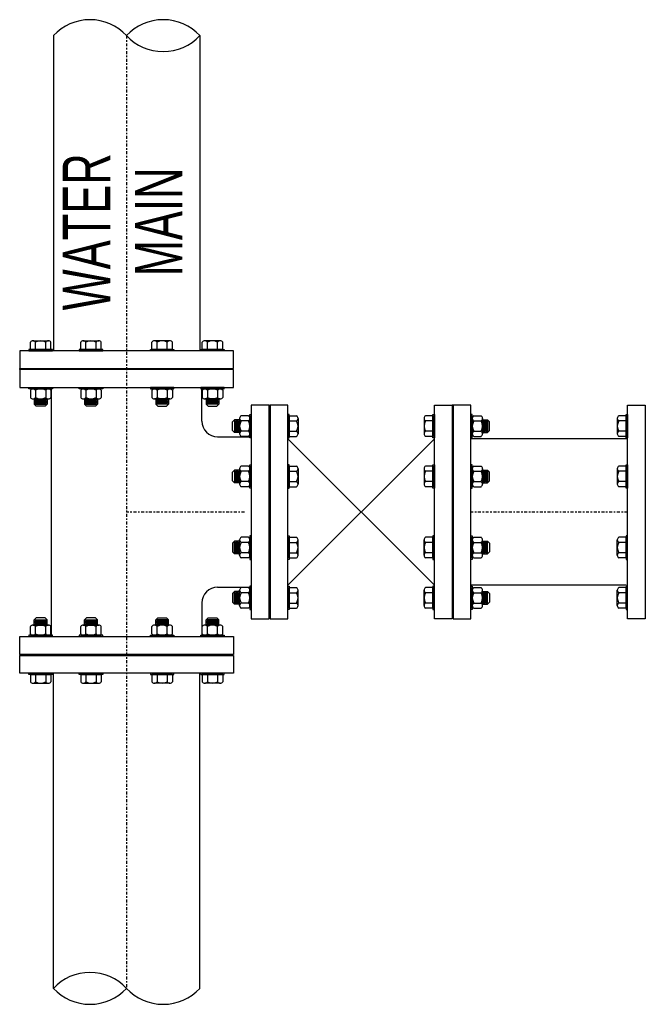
# Model space of a CAD drawing. Header units: inches. Extents: x -119 to 264, y -37 to 191.
# Tile 10 of 21: x -118 to -79, y 119 to 181. Entities that reach past the tile are written whole.
import ezdxf

# ---------------------------------------------------------------- set-up
doc = ezdxf.new("R2010")
doc.units = ezdxf.units.IN
doc.header["$MEASUREMENT"] = 0
doc.linetypes.add('CENTER2', pattern=[1.125, 0.75, -0.125, 0.125, -0.125])
doc.layers.add('DIMENSION', color=7, linetype='Continuous')
doc.styles.add('style1', font='techl___.ttf', dxfattribs={"width": 0.8, "height": 2.75})

msp = doc.modelspace()

# ---------------------------------------------------------------- linework, layer by layer
for p, q in [((-115.908, 180.356), (-115.908, 160.427)), ((-106.658, 180.356), (-106.658, 160.427)), ((-117.361, 160.523, 1.793), (-117.361, 160.986, 1.793)), ((-117.199, 161.074, 1.793), (-116.223, 161.074, 1.793)), ((-117.036, 160.523, 1.793), (-117.036, 160.986, 1.793)), ((-116.386, 160.523, 1.793), (-116.386, 160.986, 1.793)), ((-116.06, 160.523, 1.793), (-116.06, 160.986, 1.793)), ((-114.182, 160.523, 4.973), (-114.182, 160.986, 4.973)), ((-114.019, 161.074, 4.973), (-113.044, 161.074, 4.973)), ((-113.857, 160.523, 4.973), (-113.857, 160.986, 4.973)), ((-113.206, 160.523, 4.973), (-113.206, 160.986, 4.973)), ((-112.881, 160.523, 4.973), (-112.881, 160.986, 4.973)), ((-109.685, 160.523, 4.973), (-109.685, 160.986, 4.973)), ((-108.547, 161.074, 4.973), (-109.523, 161.074, 4.973)), ((-109.36, 160.523, 4.973), (-109.36, 160.986, 4.973)), ((-108.71, 160.523, 4.973), (-108.71, 160.986, 4.973)), ((-108.384, 160.523, 4.973), (-108.384, 160.986, 4.973)), ((-106.506, 160.523, 1.793), (-106.506, 160.986, 1.793)), ((-105.367, 161.074, 1.793), (-106.343, 161.074, 1.793)), ((-106.18, 160.523, 1.793), (-106.18, 160.986, 1.793)), ((-105.53, 160.523, 1.793), (-105.53, 160.986, 1.793)), ((-105.205, 160.523, 1.793), (-105.205, 160.986, 1.793)), ((-117.361, 160.523, 1.793), (-116.06, 160.523, 1.793)), ((-114.182, 160.523, 4.973), (-112.881, 160.523, 4.973)), ((-108.384, 160.523, 4.973), (-109.685, 160.523, 4.973)), ((-105.205, 160.523, 1.793), (-106.506, 160.523, 1.793)), ((-118.033, 159.244), (-118.033, 159.307)), ((-116.033, 142.364), (-116.033, 158.124)), ((-106.533, 155.994), (-106.533, 158.124)), ((-117.361, 158.028, 1.793), (-116.06, 158.028, 1.793)), ((-117.361, 157.94, 1.793), (-117.361, 157.476, 1.793)), ((-117.199, 158.028, 1.793), (-116.223, 158.028, 1.793)), ((-117.036, 157.94, 1.793), (-117.036, 157.476, 1.793)), ((-116.386, 157.94, 1.793), (-116.386, 157.476, 1.793)), ((-116.06, 157.94, 1.793), (-116.06, 157.476, 1.793)), ((-114.182, 158.028, 4.973), (-112.881, 158.028, 4.973)), ((-114.182, 157.94, 4.973), (-114.182, 157.476, 4.973)), ((-114.019, 158.028, 4.973), (-113.044, 158.028, 4.973)), ((-113.857, 157.94, 4.973), (-113.857, 157.476, 4.973)), ((-113.206, 157.94, 4.973), (-113.206, 157.476, 4.973)), ((-112.881, 157.94, 4.973), (-112.881, 157.476, 4.973)), ((-108.384, 158.028, 4.973), (-109.685, 158.028, 4.973)), ((-109.685, 157.94, 4.973), (-109.685, 157.476, 4.973)), ((-108.547, 158.028, 4.973), (-109.523, 158.028, 4.973)), ((-109.36, 157.94, 4.973), (-109.36, 157.476, 4.973)), ((-108.71, 157.94, 4.973), (-108.71, 157.476, 4.973)), ((-108.384, 157.94, 4.973), (-108.384, 157.476, 4.973)), ((-105.205, 158.028, 1.793), (-106.506, 158.028, 1.793)), ((-106.506, 157.94, 1.793), (-106.506, 157.476, 1.793)), ((-105.367, 158.028, 1.793), (-106.343, 158.028, 1.793)), ((-106.18, 157.94, 1.793), (-106.18, 157.476, 1.793)), ((-105.53, 157.94, 1.793), (-105.53, 157.476, 1.793)), ((-105.205, 157.94, 1.793), (-105.205, 157.476, 1.793)), ((-117.199, 157.388, 1.793), (-116.223, 157.388, 1.793)), ((-117.114, 157.388, 1.793), (-117.114, 157.066)), ((-117.114, 157.347), (-116.308, 157.347)), ((-117.114, 157.253), (-116.308, 157.253)), ((-117.114, 157.16), (-116.308, 157.16)), ((-117.114, 157.066), (-116.989, 156.941)), ((-117.114, 157.066), (-116.308, 157.066)), ((-117.051, 157.3), (-116.37, 157.3)), ((-117.051, 157.207), (-116.37, 157.207)), ((-117.051, 157.113), (-116.37, 157.113)), ((-116.433, 156.941), (-116.989, 156.941)), ((-116.308, 157.066), (-116.433, 156.941)), ((-116.308, 157.388, 1.793), (-116.308, 157.066)), ((-114.019, 157.388, 4.973), (-113.044, 157.388, 4.973)), ((-113.934, 157.388, 4.973), (-113.934, 157.066, 3.18)), ((-113.934, 157.347, 3.18), (-113.128, 157.347, 3.18)), ((-113.934, 157.253, 3.18), (-113.128, 157.253, 3.18)), ((-113.934, 157.16, 3.18), (-113.128, 157.16, 3.18)), ((-113.934, 157.066, 3.18), (-113.809, 156.941, 3.18)), ((-113.934, 157.066, 3.18), (-113.128, 157.066, 3.18)), ((-113.872, 157.3, 3.18), (-113.191, 157.3, 3.18)), ((-113.872, 157.207, 3.18), (-113.191, 157.207, 3.18)), ((-113.872, 157.113, 3.18), (-113.191, 157.113, 3.18)), ((-113.253, 156.941, 3.18), (-113.809, 156.941, 3.18)), ((-113.128, 157.066, 3.18), (-113.253, 156.941, 3.18)), ((-113.128, 157.388, 4.973), (-113.128, 157.066, 3.18)), ((-108.547, 157.388, 4.973), (-109.523, 157.388, 4.973)), ((-109.438, 157.388, 4.973), (-109.438, 157.066, 3.18)), ((-108.632, 157.347, 3.18), (-109.438, 157.347, 3.18)), ((-108.632, 157.253, 3.18), (-109.438, 157.253, 3.18)), ((-108.632, 157.16, 3.18), (-109.438, 157.16, 3.18)), ((-109.438, 157.066, 3.18), (-109.313, 156.941, 3.18)), ((-108.632, 157.066, 3.18), (-109.438, 157.066, 3.18)), ((-108.694, 157.3, 3.18), (-109.375, 157.3, 3.18)), ((-108.694, 157.207, 3.18), (-109.375, 157.207, 3.18)), ((-108.694, 157.113, 3.18), (-109.375, 157.113, 3.18)), ((-109.313, 156.941, 3.18), (-108.757, 156.941, 3.18)), ((-108.632, 157.066, 3.18), (-108.757, 156.941, 3.18)), ((-108.632, 157.388, 4.973), (-108.632, 157.066, 3.18)), ((-105.367, 157.388, 1.793), (-106.343, 157.388, 1.793)), ((-106.258, 157.388, 1.793), (-106.258, 157.066)), ((-105.452, 157.347), (-106.258, 157.347)), ((-105.452, 157.253), (-106.258, 157.253)), ((-105.452, 157.16), (-106.258, 157.16)), ((-106.258, 157.066), (-106.133, 156.941)), ((-105.452, 157.066), (-106.258, 157.066)), ((-105.515, 157.3), (-106.196, 157.3)), ((-105.515, 157.207), (-106.196, 157.207)), ((-105.515, 157.113), (-106.196, 157.113)), ((-106.133, 156.941), (-105.577, 156.941)), ((-105.452, 157.066), (-105.577, 156.941)), ((-105.452, 157.388, 1.793), (-105.452, 157.066)), ((-102.283, 156.994), (-102.221, 156.994)), ((-90.658, 156.994), (-90.721, 156.994)), ((-103.587, 156.322, 1.793), (-104.051, 156.322, 1.793)), ((-103.499, 156.322, 1.793), (-103.499, 155.021, 1.793)), ((-101.004, 156.322, 1.793), (-100.541, 156.322, 1.793)), ((-101.004, 156.322, 1.793), (-101.004, 155.021, 1.793)), ((-91.937, 156.322, 1.793), (-92.4, 156.322, 1.793)), ((-91.937, 156.322, 1.793), (-91.937, 155.021, 1.793)), ((-89.442, 156.322, 1.793), (-89.442, 155.021, 1.793)), ((-89.354, 156.322, 1.793), (-88.89, 156.322, 1.793)), ((-79.732, 156.322, 1.793), (-80.196, 156.322, 1.793)), ((-79.732, 156.322, 1.793), (-79.732, 155.021, 1.793)), ((-104.461, 156.075), (-104.586, 155.95)), ((-104.586, 155.394), (-104.586, 155.95)), ((-104.139, 156.075, 1.793), (-104.461, 156.075)), ((-104.461, 156.075), (-104.461, 155.269)), ((-104.414, 156.012), (-104.414, 155.331)), ((-104.367, 156.075), (-104.367, 155.269)), ((-104.321, 156.012), (-104.321, 155.331)), ((-104.274, 156.075), (-104.274, 155.269)), ((-104.227, 156.012), (-104.227, 155.331)), ((-104.18, 156.075), (-104.18, 155.269)), ((-104.139, 156.16, 1.793), (-104.139, 155.184, 1.793)), ((-103.587, 155.997, 1.793), (-104.051, 155.997, 1.793)), ((-103.499, 156.16, 1.793), (-103.499, 155.184, 1.793)), ((-101.004, 155.997, 1.793), (-100.541, 155.997, 1.793)), ((-100.453, 156.16, 1.793), (-100.453, 155.184, 1.793)), ((-92.488, 156.16, 1.793), (-92.488, 155.184, 1.793)), ((-91.937, 155.997, 1.793), (-92.4, 155.997, 1.793)), ((-89.442, 156.16, 1.793), (-89.442, 155.184, 1.793)), ((-89.354, 155.997, 1.793), (-88.89, 155.997, 1.793)), ((-88.802, 156.16, 1.793), (-88.802, 155.184, 1.793)), ((-88.802, 156.075, 1.793), (-88.48, 156.075)), ((-88.761, 156.075), (-88.761, 155.269)), ((-88.714, 156.012), (-88.714, 155.331)), ((-88.667, 156.075), (-88.667, 155.269)), ((-88.621, 156.012), (-88.621, 155.331)), ((-88.574, 156.075), (-88.574, 155.269)), ((-88.527, 156.012), (-88.527, 155.331)), ((-88.48, 156.075), (-88.355, 155.95)), ((-88.48, 156.075), (-88.48, 155.269)), ((-88.355, 155.394), (-88.355, 155.95)), ((-80.284, 156.16, 1.793), (-80.284, 155.184, 1.793)), ((-79.732, 155.997, 1.793), (-80.196, 155.997, 1.793)), ((-105.533, 154.994), (-103.403, 154.994)), ((-104.461, 155.269), (-104.586, 155.394)), ((-104.139, 155.269, 1.793), (-104.461, 155.269)), ((-103.587, 155.347, 1.793), (-104.051, 155.347, 1.793)), ((-103.587, 155.021, 1.793), (-104.051, 155.021, 1.793)), ((-101.004, 155.347, 1.793), (-100.541, 155.347, 1.793)), ((-101.004, 155.021, 1.793), (-100.541, 155.021, 1.793)), ((-91.937, 155.347, 1.793), (-92.4, 155.347, 1.793)), ((-91.937, 155.021, 1.793), (-92.4, 155.021, 1.793)), ((-89.354, 155.347, 1.793), (-88.89, 155.347, 1.793)), ((-89.354, 155.021, 1.793), (-88.89, 155.021, 1.793)), ((-88.802, 155.269, 1.793), (-88.48, 155.269)), ((-88.48, 155.269), (-88.355, 155.394)), ((-79.732, 155.347, 1.793), (-80.196, 155.347, 1.793)), ((-79.732, 155.021, 1.793), (-80.196, 155.021, 1.793)), ((-90.658, 154.874), (-90.721, 154.874)), ((-79.636, 154.874), (-89.538, 154.874)), ((-103.587, 153.143, 4.973), (-104.051, 153.143, 4.973)), ((-103.499, 153.143, 4.973), (-103.499, 151.842, 4.973)), ((-101.004, 153.143, 4.973), (-100.541, 153.143, 4.973)), ((-101.004, 153.143, 4.973), (-101.004, 151.842, 4.973)), ((-91.937, 153.143, 4.973), (-92.4, 153.143, 4.973)), ((-91.937, 153.143, 4.973), (-91.937, 151.842, 4.973)), ((-89.442, 153.143, 4.973), (-89.442, 151.842, 4.973)), ((-89.354, 153.143, 4.973), (-88.89, 153.143, 4.973)), ((-79.732, 153.143, 4.973), (-80.196, 153.143, 4.973)), ((-79.732, 153.143, 4.973), (-79.732, 151.842, 4.973)), ((-104.461, 152.895, 3.18), (-104.586, 152.77, 3.18)), ((-104.586, 152.214, 3.18), (-104.586, 152.77, 3.18)), ((-104.139, 152.895, 4.973), (-104.461, 152.895, 3.18)), ((-104.461, 152.895, 3.18), (-104.461, 152.089, 3.18)), ((-104.414, 152.833, 3.18), (-104.414, 152.152, 3.18)), ((-104.367, 152.895, 3.18), (-104.367, 152.089, 3.18)), ((-104.321, 152.833, 3.18), (-104.321, 152.152, 3.18)), ((-104.274, 152.895, 3.18), (-104.274, 152.089, 3.18)), ((-104.227, 152.833, 3.18), (-104.227, 152.152, 3.18)), ((-104.18, 152.895, 3.18), (-104.18, 152.089, 3.18)), ((-104.139, 152.98, 4.973), (-104.139, 152.005, 4.973)), ((-103.587, 152.818, 4.973), (-104.051, 152.818, 4.973)), ((-103.499, 152.98, 4.973), (-103.499, 152.005, 4.973)), ((-101.004, 152.818, 4.973), (-100.541, 152.818, 4.973)), ((-100.453, 152.98, 4.973), (-100.453, 152.005, 4.973)), ((-92.488, 152.98, 4.973), (-92.488, 152.005, 4.973)), ((-91.937, 152.818, 4.973), (-92.4, 152.818, 4.973)), ((-89.442, 152.98, 4.973), (-89.442, 152.005, 4.973)), ((-89.354, 152.818, 4.973), (-88.89, 152.818, 4.973)), ((-88.802, 152.98, 4.973), (-88.802, 152.005, 4.973)), ((-88.802, 152.895, 4.973), (-88.48, 152.895, 3.18)), ((-88.761, 152.895, 3.18), (-88.761, 152.089, 3.18)), ((-88.714, 152.833, 3.18), (-88.714, 152.152, 3.18)), ((-88.667, 152.895, 3.18), (-88.667, 152.089, 3.18)), ((-88.621, 152.833, 3.18), (-88.621, 152.152, 3.18)), ((-88.574, 152.895, 3.18), (-88.574, 152.089, 3.18)), ((-88.527, 152.833, 3.18), (-88.527, 152.152, 3.18)), ((-88.48, 152.895, 3.18), (-88.355, 152.77, 3.18)), ((-88.48, 152.895, 3.18), (-88.48, 152.089, 3.18)), ((-88.355, 152.214, 3.18), (-88.355, 152.77, 3.18)), ((-80.284, 152.98, 4.973), (-80.284, 152.005, 4.973)), ((-79.732, 152.818, 4.973), (-80.196, 152.818, 4.973)), ((-104.461, 152.089, 3.18), (-104.586, 152.214, 3.18)), ((-104.139, 152.089, 4.973), (-104.461, 152.089, 3.18)), ((-103.587, 152.167, 4.973), (-104.051, 152.167, 4.973)), ((-101.004, 152.167, 4.973), (-100.541, 152.167, 4.973)), ((-91.937, 152.167, 4.973), (-92.4, 152.167, 4.973)), ((-89.354, 152.167, 4.973), (-88.89, 152.167, 4.973)), ((-88.802, 152.089, 4.973), (-88.48, 152.089, 3.18)), ((-88.48, 152.089, 3.18), (-88.355, 152.214, 3.18)), ((-79.732, 152.167, 4.973), (-80.196, 152.167, 4.973)), ((-103.587, 151.842, 4.973), (-104.051, 151.842, 4.973)), ((-101.004, 151.842, 4.973), (-100.541, 151.842, 4.973)), ((-91.937, 151.842, 4.973), (-92.4, 151.842, 4.973)), ((-89.354, 151.842, 4.973), (-88.89, 151.842, 4.973)), ((-79.732, 151.842, 4.973), (-80.196, 151.842, 4.973)), ((-104.461, 148.399, 3.18), (-104.586, 148.274, 3.18)), ((-104.586, 148.274, 3.18), (-104.586, 147.718, 3.18)), ((-104.139, 148.399, 4.973), (-104.461, 148.399, 3.18)), ((-104.461, 147.593, 3.18), (-104.461, 148.399, 3.18)), ((-104.414, 147.655, 3.18), (-104.414, 148.336, 3.18)), ((-104.367, 147.593, 3.18), (-104.367, 148.399, 3.18)), ((-104.321, 147.655, 3.18), (-104.321, 148.336, 3.18)), ((-104.274, 147.593, 3.18), (-104.274, 148.399, 3.18)), ((-104.227, 147.655, 3.18), (-104.227, 148.336, 3.18)), ((-104.18, 147.593, 3.18), (-104.18, 148.399, 3.18)), ((-104.139, 147.508, 4.973), (-104.139, 148.484, 4.973)), ((-103.587, 148.646, 4.973), (-104.051, 148.646, 4.973)), ((-103.587, 148.321, 4.973), (-104.051, 148.321, 4.973)), ((-103.499, 147.345, 4.973), (-103.499, 148.646, 4.973)), ((-103.499, 147.508, 4.973), (-103.499, 148.484, 4.973)), ((-101.004, 148.646, 4.973), (-100.541, 148.646, 4.973)), ((-101.004, 147.345, 4.973), (-101.004, 148.646, 4.973)), ((-101.004, 148.321, 4.973), (-100.541, 148.321, 4.973)), ((-100.453, 147.508, 4.973), (-100.453, 148.484, 4.973)), ((-92.488, 147.508, 4.973), (-92.488, 148.484, 4.973)), ((-91.937, 148.646, 4.973), (-92.4, 148.646, 4.973)), ((-91.937, 148.321, 4.973), (-92.4, 148.321, 4.973)), ((-91.937, 147.345, 4.973), (-91.937, 148.646, 4.973)), ((-89.442, 147.345, 4.973), (-89.442, 148.646, 4.973)), ((-89.442, 147.508, 4.973), (-89.442, 148.484, 4.973)), ((-89.354, 148.646, 4.973), (-88.89, 148.646, 4.973)), ((-89.354, 148.321, 4.973), (-88.89, 148.321, 4.973)), ((-88.802, 147.508, 4.973), (-88.802, 148.484, 4.973)), ((-88.802, 148.399, 4.973), (-88.48, 148.399, 3.18)), ((-88.761, 147.593, 3.18), (-88.761, 148.399, 3.18)), ((-88.714, 147.655, 3.18), (-88.714, 148.336, 3.18)), ((-88.667, 147.593, 3.18), (-88.667, 148.399, 3.18)), ((-88.621, 147.655, 3.18), (-88.621, 148.336, 3.18)), ((-88.574, 147.593, 3.18), (-88.574, 148.399, 3.18)), ((-88.527, 147.655, 3.18), (-88.527, 148.336, 3.18)), ((-88.48, 148.399, 3.18), (-88.355, 148.274, 3.18)), ((-88.48, 147.593, 3.18), (-88.48, 148.399, 3.18)), ((-88.355, 148.274, 3.18), (-88.355, 147.718, 3.18)), ((-80.284, 147.508, 4.973), (-80.284, 148.484, 4.973)), ((-79.732, 148.646, 4.973), (-80.196, 148.646, 4.973)), ((-79.732, 148.321, 4.973), (-80.196, 148.321, 4.973)), ((-79.732, 147.345, 4.973), (-79.732, 148.646, 4.973)), ((-104.461, 147.593, 3.18), (-104.586, 147.718, 3.18)), ((-104.139, 147.593, 4.973), (-104.461, 147.593, 3.18)), ((-103.587, 147.671, 4.973), (-104.051, 147.671, 4.973)), ((-101.004, 147.671, 4.973), (-100.541, 147.671, 4.973)), ((-91.937, 147.671, 4.973), (-92.4, 147.671, 4.973)), ((-89.354, 147.671, 4.973), (-88.89, 147.671, 4.973)), ((-88.802, 147.593, 4.973), (-88.48, 147.593, 3.18)), ((-88.48, 147.593, 3.18), (-88.355, 147.718, 3.18)), ((-79.732, 147.671, 4.973), (-80.196, 147.671, 4.973)), ((-103.587, 147.345, 4.973), (-104.051, 147.345, 4.973)), ((-101.004, 147.345, 4.973), (-100.541, 147.345, 4.973)), ((-91.937, 147.345, 4.973), (-92.4, 147.345, 4.973)), ((-89.354, 147.345, 4.973), (-88.89, 147.345, 4.973)), ((-79.732, 147.345, 4.973), (-80.196, 147.345, 4.973)), ((-105.533, 145.494), (-103.403, 145.494)), ((-104.461, 145.219), (-104.586, 145.094)), ((-104.586, 145.094), (-104.586, 144.538)), ((-104.139, 145.219, 1.793), (-104.461, 145.219)), ((-104.461, 144.413), (-104.461, 145.219)), ((-104.414, 144.476), (-104.414, 145.157)), ((-104.367, 144.413), (-104.367, 145.219)), ((-104.321, 144.476), (-104.321, 145.157)), ((-104.274, 144.413), (-104.274, 145.219)), ((-104.227, 144.476), (-104.227, 145.157)), ((-104.18, 144.413), (-104.18, 145.219)), ((-104.139, 144.328, 1.793), (-104.139, 145.304, 1.793)), ((-103.587, 145.467, 1.793), (-104.051, 145.467, 1.793)), ((-103.587, 145.141, 1.793), (-104.051, 145.141, 1.793)), ((-103.499, 144.166, 1.793), (-103.499, 145.467, 1.793)), ((-103.499, 144.328, 1.793), (-103.499, 145.304, 1.793)), ((-101.004, 145.467, 1.793), (-100.541, 145.467, 1.793)), ((-101.004, 144.166, 1.793), (-101.004, 145.467, 1.793)), ((-101.004, 145.141, 1.793), (-100.541, 145.141, 1.793)), ((-100.453, 144.328, 1.793), (-100.453, 145.304, 1.793)), ((-92.488, 144.328, 1.793), (-92.488, 145.304, 1.793)), ((-91.937, 145.467, 1.793), (-92.4, 145.467, 1.793)), ((-91.937, 145.141, 1.793), (-92.4, 145.141, 1.793)), ((-91.937, 144.166, 1.793), (-91.937, 145.467, 1.793)), ((-90.658, 145.624, 0.897), (-90.721, 145.624, 0.892)), ((-79.732, 145.624, 1.793), (-89.538, 145.624, 0.989)), ((-89.442, 144.166, 1.793), (-89.442, 145.467, 1.793)), ((-89.442, 144.328, 1.793), (-89.442, 145.304, 1.793)), ((-89.354, 145.467, 1.793), (-88.89, 145.467, 1.793)), ((-89.354, 145.141, 1.793), (-88.89, 145.141, 1.793)), ((-88.802, 144.328, 1.793), (-88.802, 145.304, 1.793)), ((-88.802, 145.219, 1.793), (-88.48, 145.219)), ((-88.761, 144.413), (-88.761, 145.219)), ((-88.714, 144.476), (-88.714, 145.157)), ((-88.667, 144.413), (-88.667, 145.219)), ((-88.621, 144.476), (-88.621, 145.157)), ((-88.574, 144.413), (-88.574, 145.219)), ((-88.527, 144.476), (-88.527, 145.157)), ((-88.48, 145.219), (-88.355, 145.094)), ((-88.48, 144.413), (-88.48, 145.219)), ((-88.355, 145.094), (-88.355, 144.538)), ((-80.284, 144.328, 1.793), (-80.284, 145.304, 1.793)), ((-79.732, 145.467, 1.793), (-80.196, 145.467, 1.793)), ((-79.732, 145.141, 1.793), (-80.196, 145.141, 1.793)), ((-79.732, 144.166, 1.793), (-79.732, 145.467, 1.793)), ((-106.533, 144.494), (-106.533, 142.364)), ((-104.461, 144.413), (-104.586, 144.538)), ((-104.139, 144.413, 1.793), (-104.461, 144.413)), ((-103.587, 144.491, 1.793), (-104.051, 144.491, 1.793)), ((-101.004, 144.491, 1.793), (-100.541, 144.491, 1.793)), ((-91.937, 144.491, 1.793), (-92.4, 144.491, 1.793)), ((-89.354, 144.491, 1.793), (-88.89, 144.491, 1.793)), ((-88.802, 144.413, 1.793), (-88.48, 144.413)), ((-88.48, 144.413), (-88.355, 144.538)), ((-79.732, 144.491, 1.793), (-80.196, 144.491, 1.793)), ((-103.587, 144.166, 1.793), (-104.051, 144.166, 1.793)), ((-101.004, 144.166, 1.793), (-100.541, 144.166, 1.793)), ((-91.937, 144.166, 1.793), (-92.4, 144.166, 1.793)), ((-89.354, 144.166, 1.793), (-88.89, 144.166, 1.793)), ((-79.732, 144.166, 1.793), (-80.196, 144.166, 1.793)), ((-117.114, 143.422), (-116.989, 143.547)), ((-117.114, 143.1, 1.793), (-117.114, 143.422)), ((-117.114, 143.422), (-116.308, 143.422)), ((-117.114, 143.328), (-116.308, 143.328)), ((-117.114, 143.235), (-116.308, 143.235)), ((-117.051, 143.375), (-116.37, 143.375)), ((-117.051, 143.282), (-116.37, 143.282)), ((-117.051, 143.188), (-116.37, 143.188)), ((-116.433, 143.547), (-116.989, 143.547)), ((-116.308, 143.422), (-116.433, 143.547)), ((-116.308, 143.1, 1.793), (-116.308, 143.422)), ((-113.934, 143.422, 3.18), (-113.809, 143.547, 3.18)), ((-113.934, 143.1, 4.973), (-113.934, 143.422, 3.18)), ((-113.934, 143.422, 3.18), (-113.128, 143.422, 3.18)), ((-113.934, 143.328, 3.18), (-113.128, 143.328, 3.18)), ((-113.934, 143.235, 3.18), (-113.128, 143.235, 3.18)), ((-113.872, 143.375, 3.18), (-113.191, 143.375, 3.18)), ((-113.872, 143.282, 3.18), (-113.191, 143.282, 3.18)), ((-113.872, 143.188, 3.18), (-113.191, 143.188, 3.18)), ((-113.253, 143.547, 3.18), (-113.809, 143.547, 3.18)), ((-113.128, 143.422, 3.18), (-113.253, 143.547, 3.18)), ((-113.128, 143.1, 4.973), (-113.128, 143.422, 3.18)), ((-109.438, 143.422, 3.18), (-109.313, 143.547, 3.18)), ((-109.438, 143.1, 4.973), (-109.438, 143.422, 3.18)), ((-108.632, 143.422, 3.18), (-109.438, 143.422, 3.18)), ((-108.632, 143.328, 3.18), (-109.438, 143.328, 3.18)), ((-108.632, 143.235, 3.18), (-109.438, 143.235, 3.18)), ((-108.694, 143.375, 3.18), (-109.375, 143.375, 3.18)), ((-108.694, 143.282, 3.18), (-109.375, 143.282, 3.18)), ((-108.694, 143.188, 3.18), (-109.375, 143.188, 3.18)), ((-109.313, 143.547, 3.18), (-108.757, 143.547, 3.18)), ((-108.632, 143.422, 3.18), (-108.757, 143.547, 3.18)), ((-108.632, 143.1, 4.973), (-108.632, 143.422, 3.18)), ((-106.258, 143.422), (-106.133, 143.547)), ((-106.258, 143.1, 1.793), (-106.258, 143.422)), ((-105.452, 143.422), (-106.258, 143.422)), ((-105.452, 143.328), (-106.258, 143.328)), ((-105.452, 143.235), (-106.258, 143.235)), ((-105.515, 143.375), (-106.196, 143.375)), ((-105.515, 143.282), (-106.196, 143.282)), ((-105.515, 143.188), (-106.196, 143.188)), ((-106.133, 143.547), (-105.577, 143.547)), ((-105.452, 143.422), (-105.577, 143.547)), ((-105.452, 143.1, 1.793), (-105.452, 143.422)), ((-117.361, 142.548, 1.793), (-117.361, 143.012, 1.793)), ((-117.199, 143.1, 1.793), (-116.223, 143.1, 1.793)), ((-117.114, 143.141), (-116.308, 143.141)), ((-117.036, 142.548, 1.793), (-117.036, 143.012, 1.793)), ((-116.386, 142.548, 1.793), (-116.386, 143.012, 1.793)), ((-116.06, 142.548, 1.793), (-116.06, 143.012, 1.793)), ((-114.182, 142.548, 4.973), (-114.182, 143.012, 4.973)), ((-114.019, 143.1, 4.973), (-113.044, 143.1, 4.973)), ((-113.934, 143.141, 3.18), (-113.128, 143.141, 3.18)), ((-113.857, 142.548, 4.973), (-113.857, 143.012, 4.973)), ((-113.206, 142.548, 4.973), (-113.206, 143.012, 4.973)), ((-112.881, 142.548, 4.973), (-112.881, 143.012, 4.973)), ((-109.685, 142.548, 4.973), (-109.685, 143.012, 4.973)), ((-108.547, 143.1, 4.973), (-109.523, 143.1, 4.973)), ((-108.632, 143.141, 3.18), (-109.438, 143.141, 3.18)), ((-109.36, 142.548, 4.973), (-109.36, 143.012, 4.973)), ((-108.71, 142.548, 4.973), (-108.71, 143.012, 4.973)), ((-108.384, 142.548, 4.973), (-108.384, 143.012, 4.973)), ((-106.506, 142.548, 1.793), (-106.506, 143.012, 1.793)), ((-105.367, 143.1, 1.793), (-106.343, 143.1, 1.793)), ((-105.452, 143.141), (-106.258, 143.141)), ((-106.18, 142.548, 1.793), (-106.18, 143.012, 1.793)), ((-105.53, 142.548, 1.793), (-105.53, 143.012, 1.793)), ((-105.205, 142.548, 1.793), (-105.205, 143.012, 1.793)), ((-117.361, 142.46, 1.793), (-116.06, 142.46, 1.793)), ((-117.199, 142.46, 1.793), (-116.223, 142.46, 1.793)), ((-114.182, 142.46, 4.973), (-112.881, 142.46, 4.973)), ((-114.019, 142.46, 4.973), (-113.044, 142.46, 4.973)), ((-108.384, 142.46, 4.973), (-109.685, 142.46, 4.973)), ((-108.547, 142.46, 4.973), (-109.523, 142.46, 4.973)), ((-105.205, 142.46, 1.793), (-106.506, 142.46, 1.793)), ((-105.367, 142.46, 1.793), (-106.343, 142.46, 1.793)), ((-118.033, 141.244), (-118.033, 141.182)), ((-115.908, 120.132), (-115.908, 140.062)), ((-106.658, 120.132), (-106.658, 140.062)), ((-117.361, 139.965, 1.793), (-117.361, 139.502, 1.793)), ((-117.361, 139.965, 1.793), (-116.06, 139.965, 1.793)), ((-117.199, 139.414, 1.793), (-116.223, 139.414, 1.793)), ((-117.036, 139.965, 1.793), (-117.036, 139.502, 1.793)), ((-116.386, 139.965, 1.793), (-116.386, 139.502, 1.793)), ((-116.06, 139.965, 1.793), (-116.06, 139.502, 1.793)), ((-114.182, 139.965, 4.973), (-114.182, 139.502, 4.973)), ((-114.182, 139.965, 4.973), (-112.881, 139.965, 4.973)), ((-114.019, 139.414, 4.973), (-113.044, 139.414, 4.973)), ((-113.857, 139.965, 4.973), (-113.857, 139.502, 4.973)), ((-113.206, 139.965, 4.973), (-113.206, 139.502, 4.973)), ((-112.881, 139.965, 4.973), (-112.881, 139.502, 4.973)), ((-109.685, 139.965, 4.973), (-109.685, 139.502, 4.973)), ((-108.384, 139.965, 4.973), (-109.685, 139.965, 4.973)), ((-108.547, 139.414, 4.973), (-109.523, 139.414, 4.973)), ((-109.36, 139.965, 4.973), (-109.36, 139.502, 4.973)), ((-108.71, 139.965, 4.973), (-108.71, 139.502, 4.973)), ((-108.384, 139.965, 4.973), (-108.384, 139.502, 4.973)), ((-106.506, 139.965, 1.793), (-106.506, 139.502, 1.793)), ((-105.205, 139.965, 1.793), (-106.506, 139.965, 1.793)), ((-105.367, 139.414, 1.793), (-106.343, 139.414, 1.793)), ((-106.18, 139.965, 1.793), (-106.18, 139.502, 1.793)), ((-105.53, 139.965, 1.793), (-105.53, 139.502, 1.793)), ((-105.205, 139.965, 1.793), (-105.205, 139.502, 1.793))]:
    msp.add_line(p, q)
at = {"linetype": 'CENTER2', "ltscale": 0.25}
for p, q in [((-111.283, 180.356), (-111.283, 120.132)), ((-103.833, 150.244), (-111.283, 150.244)), ((-79.636, 150.244), (-89.538, 150.244))]:
    msp.add_line(p, q, dxfattribs=at)
for points in [[(-118.033, 160.427), (-118.033, 159.307), (-104.533, 159.307), (-104.533, 160.427)], [(-118.033, 159.244), (-118.033, 158.124), (-104.533, 158.124), (-104.533, 159.244)], [(-102.283, 156.994), (-103.403, 156.994), (-103.403, 143.494), (-102.283, 143.494)], [(-101.101, 156.994), (-102.221, 156.994), (-102.221, 143.494), (-101.101, 143.494)], [(-91.841, 156.994), (-90.721, 156.994), (-90.721, 143.494), (-91.841, 143.494)], [(-89.538, 156.994), (-90.658, 156.994), (-90.658, 143.494), (-89.538, 143.494)], [(-79.636, 156.994), (-78.516, 156.994), (-78.516, 143.494), (-79.636, 143.494)], [(-118.033, 141.244), (-118.033, 142.364), (-104.533, 142.364), (-104.533, 141.244)], [(-118.033, 140.062), (-118.033, 141.182), (-104.533, 141.182), (-104.533, 140.062)]]:
    msp.add_lwpolyline(points, close=True)
for points, elevation in [([(-117.454, 160.523), (-117.454, 160.427), (-115.967, 160.427), (-115.967, 160.523)], 1.793), ([(-114.275, 160.523), (-114.275, 160.427), (-112.788, 160.427), (-112.788, 160.523)], 4.973), ([(-108.291, 160.523), (-108.291, 160.427), (-109.778, 160.427), (-109.778, 160.523)], 4.973), ([(-105.112, 160.523), (-105.112, 160.427), (-106.599, 160.427), (-106.599, 160.523)], 1.793), ([(-117.454, 158.028), (-117.454, 158.124), (-115.967, 158.124), (-115.967, 158.028)], 1.793), ([(-114.275, 158.028), (-114.275, 158.124), (-112.788, 158.124), (-112.788, 158.028)], 4.973), ([(-108.291, 158.028), (-108.291, 158.124), (-109.778, 158.124), (-109.778, 158.028)], 4.973), ([(-105.112, 158.028), (-105.112, 158.124), (-106.599, 158.124), (-106.599, 158.028)], 1.793), ([(-103.499, 156.415), (-103.403, 156.415), (-103.403, 154.928), (-103.499, 154.928)], 1.793), ([(-101.004, 156.415), (-101.101, 156.415), (-101.101, 154.928), (-101.004, 154.928)], 1.793), ([(-91.937, 156.415), (-91.841, 156.415), (-91.841, 154.928), (-91.937, 154.928)], 1.793), ([(-89.442, 156.415), (-89.538, 156.415), (-89.538, 154.928), (-89.442, 154.928)], 1.793), ([(-79.732, 156.415), (-79.636, 156.415), (-79.636, 154.928), (-79.732, 154.928)], 1.793), ([(-103.499, 153.236), (-103.403, 153.236), (-103.403, 151.749), (-103.499, 151.749)], 4.973), ([(-101.004, 153.236), (-101.101, 153.236), (-101.101, 151.749), (-101.004, 151.749)], 4.973), ([(-91.937, 153.236), (-91.841, 153.236), (-91.841, 151.749), (-91.937, 151.749)], 4.973), ([(-89.442, 153.236), (-89.538, 153.236), (-89.538, 151.749), (-89.442, 151.749)], 4.973), ([(-79.732, 153.236), (-79.636, 153.236), (-79.636, 151.749), (-79.732, 151.749)], 4.973), ([(-103.499, 147.252), (-103.403, 147.252), (-103.403, 148.739), (-103.499, 148.739)], 4.973), ([(-101.004, 147.252), (-101.101, 147.252), (-101.101, 148.739), (-101.004, 148.739)], 4.973), ([(-91.937, 147.252), (-91.841, 147.252), (-91.841, 148.739), (-91.937, 148.739)], 4.973), ([(-89.442, 147.252), (-89.538, 147.252), (-89.538, 148.739), (-89.442, 148.739)], 4.973), ([(-79.732, 147.252), (-79.636, 147.252), (-79.636, 148.739), (-79.732, 148.739)], 4.973), ([(-103.499, 144.073), (-103.403, 144.073), (-103.403, 145.56), (-103.499, 145.56)], 1.793), ([(-101.004, 144.073), (-101.101, 144.073), (-101.101, 145.56), (-101.004, 145.56)], 1.793), ([(-91.937, 144.073), (-91.841, 144.073), (-91.841, 145.56), (-91.937, 145.56)], 1.793), ([(-89.442, 144.073), (-89.538, 144.073), (-89.538, 145.56), (-89.442, 145.56)], 1.793), ([(-79.732, 144.073), (-79.636, 144.073), (-79.636, 145.56), (-79.732, 145.56)], 1.793), ([(-117.454, 142.46), (-117.454, 142.364), (-115.967, 142.364), (-115.967, 142.46)], 1.793), ([(-114.275, 142.46), (-114.275, 142.364), (-112.788, 142.364), (-112.788, 142.46)], 4.973), ([(-108.291, 142.46), (-108.291, 142.364), (-109.778, 142.364), (-109.778, 142.46)], 4.973), ([(-105.112, 142.46), (-105.112, 142.364), (-106.599, 142.364), (-106.599, 142.46)], 1.793), ([(-117.454, 139.965), (-117.454, 140.062), (-115.967, 140.062), (-115.967, 139.965)], 1.793), ([(-114.275, 139.965), (-114.275, 140.062), (-112.788, 140.062), (-112.788, 139.965)], 4.973), ([(-108.291, 139.965), (-108.291, 140.062), (-109.778, 140.062), (-109.778, 139.965)], 4.973), ([(-105.112, 139.965), (-105.112, 140.062), (-106.599, 140.062), (-106.599, 139.965)], 1.793)]:
    msp.add_lwpolyline(points, close=True, dxfattribs=dict(elevation=elevation))
for centre, radius, start, end in [((-113.596, 178.205), 3.158, 42.91863, 137.08137), ((-108.971, 178.205), 3.158, 42.91863, 137.08137), ((-108.971, 182.506), 3.158, 222.91863, 317.08137), ((-117.199, 160.88, 1.793), 0.194, 33.03029, 146.96971), ((-116.711, 160.431, 1.793), 0.643, 59.64133, 120.35867), ((-116.223, 160.88, 1.793), 0.194, 33.03029, 146.96971), ((-114.019, 160.88, 4.973), 0.194, 33.03029, 146.96971), ((-113.531, 160.431, 4.973), 0.643, 59.64133, 120.35867), ((-113.044, 160.88, 4.973), 0.194, 33.03029, 146.96971), ((-109.523, 160.88, 4.973), 0.194, 33.03029, 146.96971), ((-109.035, 160.431, 4.973), 0.643, 59.64133, 120.35867), ((-108.547, 160.88, 4.973), 0.194, 33.03029, 146.96971), ((-106.343, 160.88, 1.793), 0.194, 33.03029, 146.96971), ((-105.855, 160.431, 1.793), 0.643, 59.64133, 120.35867), ((-105.367, 160.88, 1.793), 0.194, 33.03029, 146.96971), ((-117.199, 157.834, 1.793), 0.194, 33.03029, 146.96971), ((-117.199, 157.582, 1.793), 0.194, 213.03029, 326.96971), ((-116.711, 157.385, 1.793), 0.643, 59.64133, 120.35867), ((-116.711, 158.031, 1.793), 0.643, 239.64133, 300.35867), ((-116.223, 157.834, 1.793), 0.194, 33.03029, 146.96971), ((-116.223, 157.582, 1.793), 0.194, 213.03029, 326.96971), ((-114.019, 157.834, 4.973), 0.194, 33.03029, 146.96971), ((-114.019, 157.582, 4.973), 0.194, 213.03029, 326.96971), ((-113.531, 157.385, 4.973), 0.643, 59.64133, 120.35867), ((-113.531, 158.031, 4.973), 0.643, 239.64133, 300.35867), ((-113.044, 157.834, 4.973), 0.194, 33.03029, 146.96971), ((-113.044, 157.582, 4.973), 0.194, 213.03029, 326.96971), ((-109.523, 157.834, 4.973), 0.194, 33.03029, 146.96971), ((-109.523, 157.582, 4.973), 0.194, 213.03029, 326.96971), ((-109.035, 157.385, 4.973), 0.643, 59.64133, 120.35867), ((-109.035, 158.031, 4.973), 0.643, 239.64133, 300.35867), ((-108.547, 157.834, 4.973), 0.194, 33.03029, 146.96971), ((-108.547, 157.582, 4.973), 0.194, 213.03029, 326.96971), ((-106.343, 157.834, 1.793), 0.194, 33.03029, 146.96971), ((-106.343, 157.582, 1.793), 0.194, 213.03029, 326.96971), ((-105.855, 157.385, 1.793), 0.643, 59.64133, 120.35867), ((-105.855, 158.031, 1.793), 0.643, 239.64133, 300.35867), ((-105.367, 157.834, 1.793), 0.194, 33.03029, 146.96971), ((-105.367, 157.582, 1.793), 0.194, 213.03029, 326.96971), ((-103.945, 156.16, 1.793), 0.194, 123.03029, 236.96971), ((-103.693, 156.16, 1.793), 0.194, 303.03029, 56.96971), ((-100.647, 156.16, 1.793), 0.194, 303.03029, 56.96971), ((-92.294, 156.16, 1.793), 0.194, 123.03029, 236.96971), ((-89.248, 156.16, 1.793), 0.194, 123.03029, 236.96971), ((-88.996, 156.16, 1.793), 0.194, 303.03029, 56.96971), ((-80.09, 156.16, 1.793), 0.194, 123.03029, 236.96971), ((-105.533, 155.994), 1, 180, 270), ((-103.496, 155.672, 1.793), 0.643, 149.64133, 210.35867), ((-104.143, 155.672, 1.793), 0.643, 329.64133, 30.35867), ((-101.096, 155.672, 1.793), 0.643, 329.64133, 30.35867), ((-91.845, 155.672, 1.793), 0.643, 149.64133, 210.35867), ((-88.799, 155.672, 1.793), 0.643, 149.64133, 210.35867), ((-89.445, 155.672, 1.793), 0.643, 329.64133, 30.35867), ((-79.64, 155.672, 1.793), 0.643, 149.64133, 210.35867), ((-103.945, 155.184, 1.793), 0.194, 123.03029, 236.96971), ((-103.693, 155.184, 1.793), 0.194, 303.03029, 56.96971), ((-100.647, 155.184, 1.793), 0.194, 303.03029, 56.96971), ((-92.294, 155.184, 1.793), 0.194, 123.03029, 236.96971), ((-89.248, 155.184, 1.793), 0.194, 123.03029, 236.96971), ((-88.996, 155.184, 1.793), 0.194, 303.03029, 56.96971), ((-80.09, 155.184, 1.793), 0.194, 123.03029, 236.96971), ((-103.945, 152.98, 4.973), 0.194, 123.03029, 236.96971), ((-103.693, 152.98, 4.973), 0.194, 303.03029, 56.96971), ((-100.647, 152.98, 4.973), 0.194, 303.03029, 56.96971), ((-92.294, 152.98, 4.973), 0.194, 123.03029, 236.96971), ((-89.248, 152.98, 4.973), 0.194, 123.03029, 236.96971), ((-88.996, 152.98, 4.973), 0.194, 303.03029, 56.96971), ((-80.09, 152.98, 4.973), 0.194, 123.03029, 236.96971), ((-103.496, 152.492, 4.973), 0.643, 149.64133, 210.35867), ((-104.143, 152.492, 4.973), 0.643, 329.64133, 30.35867), ((-101.096, 152.492, 4.973), 0.643, 329.64133, 30.35867), ((-91.845, 152.492, 4.973), 0.643, 149.64133, 210.35867), ((-88.799, 152.492, 4.973), 0.643, 149.64133, 210.35867), ((-89.445, 152.492, 4.973), 0.643, 329.64133, 30.35867), ((-79.64, 152.492, 4.973), 0.643, 149.64133, 210.35867), ((-103.945, 152.005, 4.973), 0.194, 123.03029, 236.96971), ((-103.693, 152.005, 4.973), 0.194, 303.03029, 56.96971), ((-100.647, 152.005, 4.973), 0.194, 303.03029, 56.96971), ((-92.294, 152.005, 4.973), 0.194, 123.03029, 236.96971), ((-89.248, 152.005, 4.973), 0.194, 123.03029, 236.96971), ((-88.996, 152.005, 4.973), 0.194, 303.03029, 56.96971), ((-80.09, 152.005, 4.973), 0.194, 123.03029, 236.96971), ((-103.945, 148.484, 4.973), 0.194, 123.03029, 236.96971), ((-103.496, 147.996, 4.973), 0.643, 149.64133, 210.35867), ((-103.693, 148.484, 4.973), 0.194, 303.03029, 56.96971), ((-104.143, 147.996, 4.973), 0.643, 329.64133, 30.35867), ((-100.647, 148.484, 4.973), 0.194, 303.03029, 56.96971), ((-101.096, 147.996, 4.973), 0.643, 329.64133, 30.35867), ((-92.294, 148.484, 4.973), 0.194, 123.03029, 236.96971), ((-91.845, 147.996, 4.973), 0.643, 149.64133, 210.35867), ((-89.248, 148.484, 4.973), 0.194, 123.03029, 236.96971), ((-88.799, 147.996, 4.973), 0.643, 149.64133, 210.35867), ((-88.996, 148.484, 4.973), 0.194, 303.03029, 56.96971), ((-89.445, 147.996, 4.973), 0.643, 329.64133, 30.35867), ((-80.09, 148.484, 4.973), 0.194, 123.03029, 236.96971), ((-79.64, 147.996, 4.973), 0.643, 149.64133, 210.35867), ((-103.945, 147.508, 4.973), 0.194, 123.03029, 236.96971), ((-103.693, 147.508, 4.973), 0.194, 303.03029, 56.96971), ((-100.647, 147.508, 4.973), 0.194, 303.03029, 56.96971), ((-92.294, 147.508, 4.973), 0.194, 123.03029, 236.96971), ((-89.248, 147.508, 4.973), 0.194, 123.03029, 236.96971), ((-88.996, 147.508, 4.973), 0.194, 303.03029, 56.96971), ((-80.09, 147.508, 4.973), 0.194, 123.03029, 236.96971), ((-105.533, 144.494), 1, 90, 180), ((-103.945, 145.304, 1.793), 0.194, 123.03029, 236.96971), ((-103.496, 144.816, 1.793), 0.643, 149.64133, 210.35867), ((-103.693, 145.304, 1.793), 0.194, 303.03029, 56.96971), ((-104.143, 144.816, 1.793), 0.643, 329.64133, 30.35867), ((-100.647, 145.304, 1.793), 0.194, 303.03029, 56.96971), ((-101.096, 144.816, 1.793), 0.643, 329.64133, 30.35867), ((-92.294, 145.304, 1.793), 0.194, 123.03029, 236.96971), ((-91.845, 144.816, 1.793), 0.643, 149.64133, 210.35867), ((-89.248, 145.304, 1.793), 0.194, 123.03029, 236.96971), ((-88.799, 144.816, 1.793), 0.643, 149.64133, 210.35867), ((-88.996, 145.304, 1.793), 0.194, 303.03029, 56.96971), ((-89.445, 144.816, 1.793), 0.643, 329.64133, 30.35867), ((-80.09, 145.304, 1.793), 0.194, 123.03029, 236.96971), ((-79.64, 144.816, 1.793), 0.643, 149.64133, 210.35867), ((-103.945, 144.328, 1.793), 0.194, 123.03029, 236.96971), ((-103.693, 144.328, 1.793), 0.194, 303.03029, 56.96971), ((-100.647, 144.328, 1.793), 0.194, 303.03029, 56.96971), ((-92.294, 144.328, 1.793), 0.194, 123.03029, 236.96971), ((-89.248, 144.328, 1.793), 0.194, 123.03029, 236.96971), ((-88.996, 144.328, 1.793), 0.194, 303.03029, 56.96971), ((-80.09, 144.328, 1.793), 0.194, 123.03029, 236.96971), ((-117.199, 142.906, 1.793), 0.194, 33.03029, 146.96971), ((-117.199, 142.654, 1.793), 0.194, 213.03029, 326.96971), ((-116.711, 142.457, 1.793), 0.643, 59.64133, 120.35867), ((-116.711, 143.104, 1.793), 0.643, 239.64133, 300.35867), ((-116.223, 142.906, 1.793), 0.194, 33.03029, 146.96971), ((-116.223, 142.654, 1.793), 0.194, 213.03029, 326.96971), ((-114.019, 142.906, 4.973), 0.194, 33.03029, 146.96971), ((-114.019, 142.654, 4.973), 0.194, 213.03029, 326.96971), ((-113.531, 142.457, 4.973), 0.643, 59.64133, 120.35867), ((-113.531, 143.104, 4.973), 0.643, 239.64133, 300.35867), ((-113.044, 142.906, 4.973), 0.194, 33.03029, 146.96971), ((-113.044, 142.654, 4.973), 0.194, 213.03029, 326.96971), ((-109.523, 142.906, 4.973), 0.194, 33.03029, 146.96971), ((-109.523, 142.654, 4.973), 0.194, 213.03029, 326.96971), ((-109.035, 142.457, 4.973), 0.643, 59.64133, 120.35867), ((-109.035, 143.104, 4.973), 0.643, 239.64133, 300.35867), ((-108.547, 142.906, 4.973), 0.194, 33.03029, 146.96971), ((-108.547, 142.654, 4.973), 0.194, 213.03029, 326.96971), ((-106.343, 142.906, 1.793), 0.194, 33.03029, 146.96971), ((-106.343, 142.654, 1.793), 0.194, 213.03029, 326.96971), ((-105.855, 142.457, 1.793), 0.643, 59.64133, 120.35867), ((-105.855, 143.104, 1.793), 0.643, 239.64133, 300.35867), ((-105.367, 142.906, 1.793), 0.194, 33.03029, 146.96971), ((-105.367, 142.654, 1.793), 0.194, 213.03029, 326.96971), ((-117.199, 139.608, 1.793), 0.194, 213.03029, 326.96971), ((-116.711, 140.057, 1.793), 0.643, 239.64133, 300.35867), ((-116.223, 139.608, 1.793), 0.194, 213.03029, 326.96971), ((-114.019, 139.608, 4.973), 0.194, 213.03029, 326.96971), ((-113.531, 140.057, 4.973), 0.643, 239.64133, 300.35867), ((-113.044, 139.608, 4.973), 0.194, 213.03029, 326.96971), ((-109.523, 139.608, 4.973), 0.194, 213.03029, 326.96971), ((-109.035, 140.057, 4.973), 0.643, 239.64133, 300.35867), ((-108.547, 139.608, 4.973), 0.194, 213.03029, 326.96971), ((-106.343, 139.608, 1.793), 0.194, 213.03029, 326.96971), ((-105.855, 140.057, 1.793), 0.643, 239.64133, 300.35867), ((-105.367, 139.608, 1.793), 0.194, 213.03029, 326.96971), ((-113.596, 117.982), 3.158, 42.91863, 137.08137), ((-113.596, 122.283), 3.158, 222.91863, 317.08137), ((-108.971, 122.283), 3.158, 222.91863, 317.08137)]:
    msp.add_arc(centre, radius, start, end)
at = {"layer": 'DIMENSION'}
for p, q in [((-91.841, 154.874), (-101.101, 145.624, 0.04)), ((-91.841, 145.615), (-101.101, 154.865, 0.04))]:
    msp.add_line(p, q, dxfattribs=at)

# ---------------------------------------------------------------- texts
at = {"layer": 'DIMENSION', "style": 'style1', "width": 0.8}
for s, p in [('WATER', (-112.318, 162.991)), ('MAIN', (-107.76, 165.142))]:
    msp.add_text(s, height=3, rotation=90, dxfattribs=at).set_placement(p)

doc.saveas('drawing.dxf')
